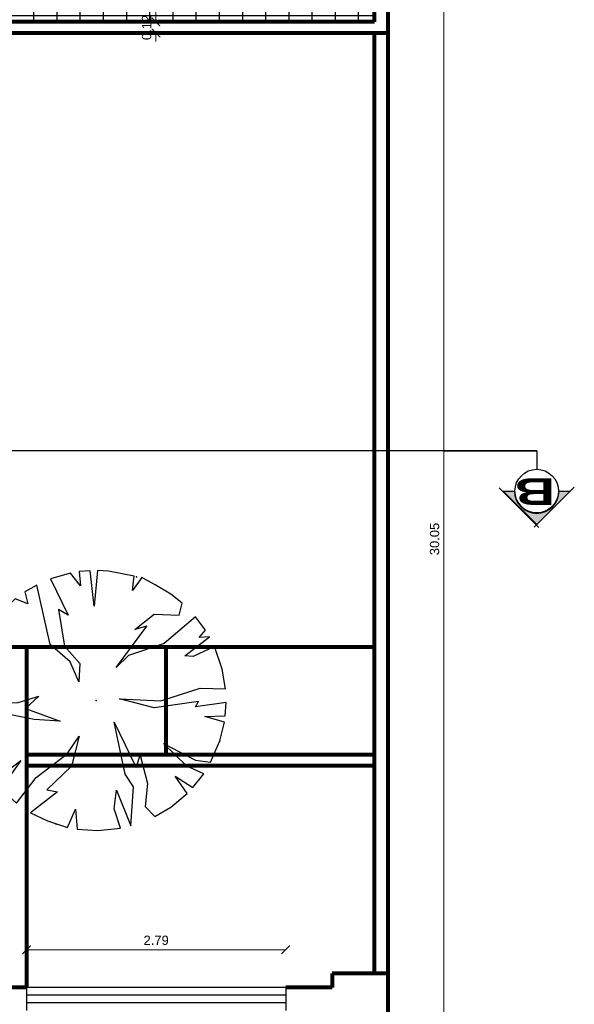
# Model space of a CAD drawing. Header units: inches. Extents: x -2 to 11.2, y -3.4 to 32.7.
# Tile 41 of 42: x 5.2 to 11.2, y 10 to 20.6. Entities that reach past the tile are written whole.
import ezdxf
from ezdxf.enums import TextEntityAlignment as Align

# ---------------------------------------------------------------- set-up
doc = ezdxf.new("R2010")
doc.units = ezdxf.units.IN
doc.header["$MEASUREMENT"] = 0
doc.linetypes.add('CONTINUA', pattern=[0])
for name, color, linetype in [('Cotas', 60, 'Continuous'), ('Linea de corte', 30, 'Continuous'), ('Textura piso', 8, 'Continuous'), ('Vegetación', 3, 'Continuous'), ('Ventana', 4, 'Continuous')]:
    doc.layers.add(name, color=color, linetype=linetype)
doc.layers.add('Paredes', color=5, linetype='Continuous', lineweight=80)
doc.styles.add('SANSSERIFBOLD', font='sasb____.pfb', dxfattribs={"width": 0.85, "height": 0.6})
doc.styles.get("Standard").update_dxf_attribs({"font": 'arial.ttf'})
doc.dimstyles.new('Cotas', dxfattribs={"dimtxt": 0.1, "dimasz": 0.09, "dimexe": 0.2, "dimexo": 0.4, "dimgap": 0.05, "dimtad": 1, "dimzin": 0, "dimdsep": 46, "dimtxsty": 'Standard', "dimblk": 'ARCHTICK', "dimcen": 0.09, "dimse1": 1, "dimse2": 1, "dimclrd": 60, "dimclre": 256, "dimadec": 0, "dimazin": 0, "dimtfac": 1, "dimtix": 1, "dimtofl": 0, "dimtmove": 1, "dimatfit": 3, "dimfxl": 0, "dimtolj": 1, "dimtzin": 0, "dimlwd": 9, "dimarcsym": 0})

# ---------------------------------------------------------------- blocks, each defined once
blk = doc.blocks.new('árbol')
at = {"layer": 'Vegetación', "linetype": 'Continuous'}
for p, q in [((103.022, 11.257), (102.78, 11.173)), ((103.233, 11.293), (103.022, 11.257)), ((103.228, 11.018), (103.233, 11.293)), ((103.527, 11.289), (103.382, 11.299)), ((103.382, 11.299), (103.429, 10.968)), ((103.531, 11.067), (103.527, 11.289)), ((103.594, 11.279), (103.531, 11.067)), ((103.794, 11.23), (103.594, 11.279)), ((102.78, 11.173), (102.885, 10.943)), ((104.026, 11.131), (103.794, 11.23)), ((102.601, 11.075), (102.458, 10.969)), ((102.681, 11.009), (102.601, 11.075)), ((102.879, 10.852), (102.673, 11.118)), ((102.673, 11.118), (102.681, 11.009)), ((104.004, 10.967), (104.026, 11.131)), ((104.149, 11.056), (104.068, 10.876)), ((104.297, 10.94), (104.149, 11.056)), ((102.458, 10.969), (102.745, 10.631)), ((102.885, 10.943), (102.879, 10.852)), ((103.362, 10.593), (103.228, 11.018)), ((103.429, 10.968), (103.371, 11.002)), ((103.371, 11.002), (103.439, 10.522)), ((103.822, 10.622), (104.004, 10.967)), ((104.174, 10.749), (104.297, 10.94)), ((102.31, 10.824), (102.213, 10.701)), ((102.44, 10.793), (102.31, 10.824)), ((104.068, 10.876), (103.822, 10.622)), ((104.362, 10.878), (104.174, 10.749)), ((104.508, 10.702), (104.362, 10.878)), ((102.43, 10.524), (102.44, 10.793)), ((102.213, 10.701), (102.113, 10.534)), ((102.745, 10.631), (102.876, 10.247)), ((104.61, 10.531), (104.508, 10.702)), ((102.113, 10.534), (102.036, 10.388)), ((102.595, 10.315), (102.43, 10.524)), ((103.341, 10.149), (103.362, 10.593)), ((103.439, 10.522), (103.341, 10.149)), ((104.503, 10.424), (104.61, 10.531)), ((103.003, 10.112), (102.559, 10.443)), ((102.559, 10.443), (102.595, 10.315)), ((103.95, 10.371), (104.255, 10.45)), ((104.255, 10.45), (104.503, 10.424)), ((102.021, 10.307), (101.966, 10.03)), ((102.174, 10.288), (102.021, 10.307)), ((102.036, 10.388), (102.174, 10.288)), ((103.594, 10.09), (104.083, 10.327)), ((104.083, 10.327), (103.95, 10.371)), ((104.292, 10.298), (104.154, 10.211)), ((104.711, 10.271), (104.292, 10.298)), ((102.876, 10.247), (103.003, 10.112)), ((104.154, 10.211), (103.594, 10.09)), ((104.325, 10.116), (104.711, 10.271)), ((104.527, 10.09), (104.325, 10.116)), ((104.737, 10.158), (104.527, 10.09)), ((104.761, 9.914), (104.737, 10.158)), ((101.966, 10.03), (101.96, 9.91)), ((101.96, 9.91), (102.343, 9.876)), ((102.343, 9.876), (101.962, 9.831)), ((104.746, 9.691), (104.761, 9.914)), ((101.962, 9.831), (101.972, 9.713)), ((101.972, 9.713), (102.125, 9.729)), ((102.125, 9.729), (101.988, 9.622)), ((102.775, 9.556), (102.961, 9.721)), ((103.16, 9.711), (102.943, 9.618)), ((102.961, 9.721), (103.16, 9.711)), ((103.934, 9.583), (103.744, 9.715)), ((103.744, 9.715), (104.067, 9.633)), ((104.532, 9.676), (104.746, 9.691)), ((104.727, 9.59), (104.532, 9.676)), ((101.988, 9.622), (102.05, 9.404)), ((102.05, 9.404), (102.439, 9.596)), ((102.439, 9.596), (102.381, 9.491)), ((102.381, 9.491), (102.775, 9.556)), ((102.943, 9.618), (102.756, 9.4)), ((104.191, 9.251), (103.934, 9.583)), ((104.067, 9.633), (104.321, 9.364)), ((104.658, 9.371), (104.727, 9.59)), ((103.447, 9.136), (103.584, 9.511)), ((103.584, 9.511), (103.563, 9.23)), ((104.321, 9.364), (104.344, 9.481)), ((104.344, 9.481), (104.57, 9.191)), ((102.756, 9.4), (102.116, 9.256)), ((104.57, 9.191), (104.658, 9.371)), ((102.116, 9.256), (102.19, 9.129)), ((103.382, 9.056), (103.315, 9.28)), ((103.315, 9.28), (103.447, 9.136)), ((103.563, 9.23), (103.464, 8.711)), ((104.467, 9.039), (104.191, 9.251)), ((102.19, 9.129), (102.32, 9.161)), ((102.32, 9.161), (102.265, 9.026)), ((102.265, 9.026), (102.412, 8.868)), ((103.391, 8.797), (103.382, 9.056)), ((104.152, 8.891), (104.006, 9.086)), ((104.006, 9.086), (104.313, 8.871)), ((104.313, 8.871), (104.467, 9.039)), ((102.412, 8.868), (102.604, 8.719)), ((102.604, 8.719), (102.703, 8.857)), ((102.703, 8.857), (102.664, 8.683)), ((104.112, 8.716), (103.991, 8.873)), ((103.991, 8.873), (104.185, 8.766)), ((104.185, 8.766), (104.152, 8.891)), ((103.107, 8.521), (103.127, 8.774)), ((103.127, 8.774), (103.209, 8.506)), ((103.325, 8.498), (103.391, 8.797)), ((103.464, 8.711), (103.564, 8.512)), ((103.928, 8.617), (104.112, 8.716)), ((102.664, 8.683), (102.865, 8.588)), ((103.764, 8.557), (103.928, 8.617)), ((102.865, 8.588), (103.107, 8.521)), ((103.209, 8.506), (103.325, 8.498)), ((103.564, 8.512), (103.764, 8.557))]:
    blk.add_line(p, q, dxfattribs=at)
for p in [(103.794, 11.23), (102.029, 10.332), (103.361, 9.898), (103.361, 9.898), (104.693, 9.465), (102.927, 8.566)]:
    blk.add_point(p, dxfattribs=at)
blk = doc.blocks.new('_ArchTick')
at = {"color": 0, "linetype": 'ByBlock', "const_width": 0.15}
blk.add_lwpolyline([(-0.5, -0.5), (0.5, 0.5)], dxfattribs=at)
blk = doc.blocks.new('*D66')
at = {"layer": 'Cotas', "color": 60, "linetype": 'CONTINUA', "lineweight": 9, "transparency": 16777216}
blk.add_line((6.706, 20.596), (6.706, 29.9), dxfattribs=at)
at = {"layer": 'Defpoints', "color": 0, "transparency": 16777216}
for p in [(6.706, 29.9), (6.706, 29.9), (6.706, 20.596)]:
    blk.add_point(p, dxfattribs=at)
at = {"layer": 'Cotas', "color": 60, "lineweight": 9, "transparency": 16777216, "xscale": 0.09, "yscale": 0.09, "zscale": 0.09}
for p, rotation in [((6.706, 29.9), 90), ((6.706, 20.596), 270)]:
    blk.add_blockref('_ArchTick', p, dxfattribs=dict(at, rotation=rotation))
at = {"layer": 'Cotas', "color": 0, "transparency": 16777216, "insert": (6.605, 25.248), "char_height": 0.1, "attachment_point": 5, "rotation": 90}
blk.add_mtext('\\A1;9.30', dxfattribs=at)
blk = doc.blocks.new('*D69')
at = {"layer": 'Cotas', "color": 60, "linetype": 'CONTINUA', "lineweight": 9, "transparency": 16777216}
for p, q in [((6.706, 20.596), (6.706, 20.686)), ((6.706, 20.476), (6.706, 20.386))]:
    blk.add_line(p, q, dxfattribs=at)
at = {"layer": 'Defpoints', "color": 0, "transparency": 16777216}
for p in [(6.706, 20.596), (6.706, 20.476), (6.706, 20.476)]:
    blk.add_point(p, dxfattribs=at)
at = {"layer": 'Cotas', "color": 60, "lineweight": 9, "transparency": 16777216, "xscale": 0.09, "yscale": 0.09, "zscale": 0.09}
for p, rotation in [((6.706, 20.596), 270), ((6.706, 20.476), 90)]:
    blk.add_blockref('_ArchTick', p, dxfattribs=dict(at, rotation=rotation))
at = {"layer": 'Cotas', "color": 0, "transparency": 16777216, "insert": (6.605, 20.536), "char_height": 0.1, "attachment_point": 5, "rotation": 90}
blk.add_mtext('\\A1;0.12', dxfattribs=at)
blk = doc.blocks.new('*D72')
at = {"layer": 'Cotas', "color": 60, "linetype": 'CONTINUA', "lineweight": 9, "transparency": 16777216}
blk.add_line((9.81, 30.05), (9.81, 0), dxfattribs=at)
at = {"layer": 'Defpoints', "color": 0, "transparency": 16777216}
for p in [(9.81, 30.05), (9.81, 0), (9.81, 0)]:
    blk.add_point(p, dxfattribs=at)
at = {"layer": 'Cotas', "color": 60, "lineweight": 9, "transparency": 16777216, "xscale": 0.09, "yscale": 0.09, "zscale": 0.09}
for p, rotation in [((9.81, 30.05), 90), ((9.81, 0), 270)]:
    blk.add_blockref('_ArchTick', p, dxfattribs=dict(at, rotation=rotation))
at = {"layer": 'Cotas', "color": 0, "transparency": 16777216, "insert": (9.709, 15.025), "char_height": 0.1, "attachment_point": 5, "rotation": 90}
blk.add_mtext('\\A1;30.05', dxfattribs=at)
blk = doc.blocks.new('*D85')
at = {"layer": 'Cotas', "color": 60, "linetype": 'CONTINUA', "lineweight": 9, "transparency": 16777216}
blk.add_line((5.312, 10.6), (8.104, 10.6), dxfattribs=at)
at = {"layer": 'Defpoints', "color": 0, "transparency": 16777216}
for p in [(5.312, 10.6), (8.104, 10.6), (8.104, 10.6)]:
    blk.add_point(p, dxfattribs=at)
at = {"layer": 'Cotas', "color": 60, "lineweight": 9, "transparency": 16777216, "xscale": 0.09, "yscale": 0.09, "zscale": 0.09, "rotation": 180}
blk.add_blockref('_ArchTick', (5.312, 10.6), dxfattribs=at)
at = {"layer": 'Cotas', "color": 60, "lineweight": 9, "transparency": 16777216, "xscale": 0.09, "yscale": 0.09, "zscale": 0.09}
blk.add_blockref('_ArchTick', (8.104, 10.6), dxfattribs=at)
at = {"layer": 'Cotas', "color": 0, "transparency": 16777216, "insert": (6.708, 10.701), "char_height": 0.1, "attachment_point": 5}
blk.add_mtext('\\A1;2.79', dxfattribs=at)
blk = doc.blocks.new('corte 2')
at = {"layer": 'Cotas', "linetype": 'ByBlock'}
blk.add_hatch(color=256, dxfattribs=at).paths.add_polyline_path([(29.39, 30.862), (29.029, 30.501), (29.15, 30.501, -1), (29.63, 30.501), (29.751, 30.501)])
at = {"layer": 'Cotas', "color": 3, "linetype": 'Continuous'}
for p, q in [((28.985, 30.457), (29.418, 30.89)), ((29.795, 30.466), (29.366, 30.895))]:
    blk.add_line(p, q, dxfattribs=at)
at = {"layer": 'Cotas', "color": 3}
for p, q in [((29.029, 30.501), (29.39, 30.862)), ((29.39, 30.862), (29.751, 30.501)), ((29.15, 30.501), (29.029, 30.501)), ((29.751, 30.501), (29.63, 30.501))]:
    blk.add_line(p, q, dxfattribs=at)
at = {"layer": 'Cotas', "color": 3, "linetype": 'Continuous'}
blk.add_circle((29.39, 30.501), 0.235, dxfattribs=at)
at = {"layer": 'Cotas', "color": 3}
blk.add_arc((29.39, 30.501), 0.24, 0, 180, dxfattribs=at)
at = {"layer": 'Cotas', "color": 3, "style": 'SANSSERIFBOLD', "width": 1.5}
blk.add_text('B', height=0.288, dxfattribs=at).set_placement((29.411, 30.362), align=Align.CENTER)

msp = doc.modelspace()

# ---------------------------------------------------------------- hatches: boundary and pattern name
at = {"layer": 'Textura piso'}
h = msp.add_hatch(dxfattribs=at)
h.set_pattern_fill('ANSI37', color=256, scale=2, angle=-45, style=0)
h.set_pattern_definition([(360, (-26.85975, 108.91454), (1e-16, 0.25), []), (90, (-26.85975, 108.91454), (-0.25, 1e-16), [])])
h.paths.add_polyline_path([(9.06, 20.596), (9.06, 24.047), (7.65, 24.047), (7.65, 24.547), (9.06, 24.547), (9.06, 29.9), (3.764, 29.9), (3.764, 26.929), (3.914, 26.929), (3.914, 26.429), (3.614, 26.429), (3.614, 26.929), (0.15, 26.929), (0.15, 20.596), (1.05, 20.596)])
h.paths.add_polyline_path([(4.56, 23.793), (4.561, 23.793), (4.561, 23.798), (4.561, 23.798, 0.010432)], flags=16)
h.paths.add_polyline_path([(4.891, 23.789), (4.795, 23.789), (4.795, 23.788), (4.799, 23.788)], flags=16)
h.paths.add_polyline_path([(4.68, 23.803), (4.676, 23.803), (4.676, 23.789), (4.677, 23.709), (4.68, 23.709)], flags=16)
h.paths.add_polyline_path([(4.78, 23.724), (4.775, 23.724), (4.775, 23.719), (4.77, 23.719), (4.77, 23.714), (4.765, 23.714), (4.765, 23.704), (4.755, 23.704), (4.755, 23.699), (4.75, 23.699), (4.75, 23.694), (4.745, 23.694), (4.745, 23.689), (4.735, 23.689), (4.735, 23.684), (4.725, 23.684), (4.725, 23.679), (4.71, 23.679), (4.71, 23.674), (4.681, 23.674), (4.681, 23.783), (4.79, 23.783), (4.79, 23.743), (4.785, 23.743), (4.785, 23.734), (4.78, 23.734)], flags=16)
h.paths.add_polyline_path([(4.685, 23.729), (4.685, 23.778), (4.76, 23.778), (4.76, 23.729)], flags=0)
h.paths.add_polyline_path([(4.69, 23.738), (4.69, 23.773), (4.74, 23.773), (4.74, 23.738)], flags=0)
h.paths.add_polyline_path([(3.628, 23.56), (4.33, 23.56), (4.33, 23.724), (3.628, 23.724)], flags=24)
h.paths.add_polyline_path([(3.388, 23.741), (4.53, 23.741), (4.53, 24.067), (3.388, 24.067)], flags=24)

# ---------------------------------------------------------------- linework, layer by layer
at = {"layer": 'Linea de corte'}
for p, q in [((10.81, 15.976), (-1.6, 15.976)), ((9.81, 15.976), (10.81, 15.976)), ((10.81, 15.976), (10.81, 15.776))]:
    msp.add_line(p, q, dxfattribs=at)
at = {"layer": 'Paredes'}
for p, q in [((9.21, 0), (9.21, 30.05)), ((9.06, 20.596), (9.06, 29.9)), ((9.06, 20.596), (1.05, 20.596)), ((9.21, 20.476), (1.05, 20.476)), ((9.06, 10.344), (9.06, 20.476)), ((9.06, 12.704), (9.06, 20.476)), ((2.484, 13.864), (5.312, 13.864)), ((5.312, 13.864), (5.312, 10.194)), ((5.312, 13.864), (9.06, 13.864)), ((6.812, 13.864), (6.812, 12.704)), ((5.312, 12.704), (9.06, 12.704)), ((5.312, 12.584), (9.06, 12.584)), ((9.06, 10.344), (9.06, 12.584)), ((9.06, 11.466), (9.06, 11.617)), ((9.21, 10.344), (8.604, 10.344)), ((8.604, 10.344), (8.604, 10.194)), ((5.312, 10.194), (3, 10.194)), ((8.604, 10.194), (8.104, 10.194))]:
    msp.add_line(p, q, dxfattribs=at)
at = {"layer": 'Ventana'}
for p, q in [((8.104, 10.194), (5.312, 10.194)), ((5.312, 10.194), (5.312, 9.945)), ((8.104, 10.194), (8.104, 9.944)), ((8.104, 10.109), (5.312, 10.109)), ((8.104, 10.029), (5.312, 10.029))]:
    msp.add_line(p, q, dxfattribs=at)

# ---------------------------------------------------------------- block references
at = {"layer": 'Cotas', "rotation": 180.0000000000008}
msp.add_blockref('corte 2', (40.2, 46.042), dxfattribs=at)
at = {"layer": 'Vegetación', "rotation": 270}
msp.add_blockref('árbol', (-3.836, 116.645), dxfattribs=at)

# ---------------------------------------------------------------- dimensions: what is measured, and where the dimension line sits
at = {"layer": 'Cotas'}
for base, p1, p2, picture, middle in [((9.81, 0), (9.81, 30.05), (9.81, 0), '*D72', (9.709, 15.025)), ((6.706, 29.9), (6.706, 20.596), (6.706, 29.9), '*D66', (6.605, 25.248)), ((6.706, 20.476), (6.706, 20.596), (6.706, 20.476), '*D69', (6.605, 20.536))]:
    dim = msp.add_linear_dim(base=base, p1=p1, p2=p2, angle=270, dimstyle='Cotas', dxfattribs=at)
    dim.commit()
    dim.dimension.update_dxf_attribs({"geometry": picture, "text_midpoint": middle})
dim = msp.add_linear_dim(base=(8.104, 10.6), p1=(5.312, 10.6), p2=(8.104, 10.6), dimstyle='Cotas', dxfattribs=at)
dim.commit()
dim.dimension.update_dxf_attribs({"geometry": '*D85', "text_midpoint": (6.708, 10.701)})

doc.saveas('drawing.dxf')
